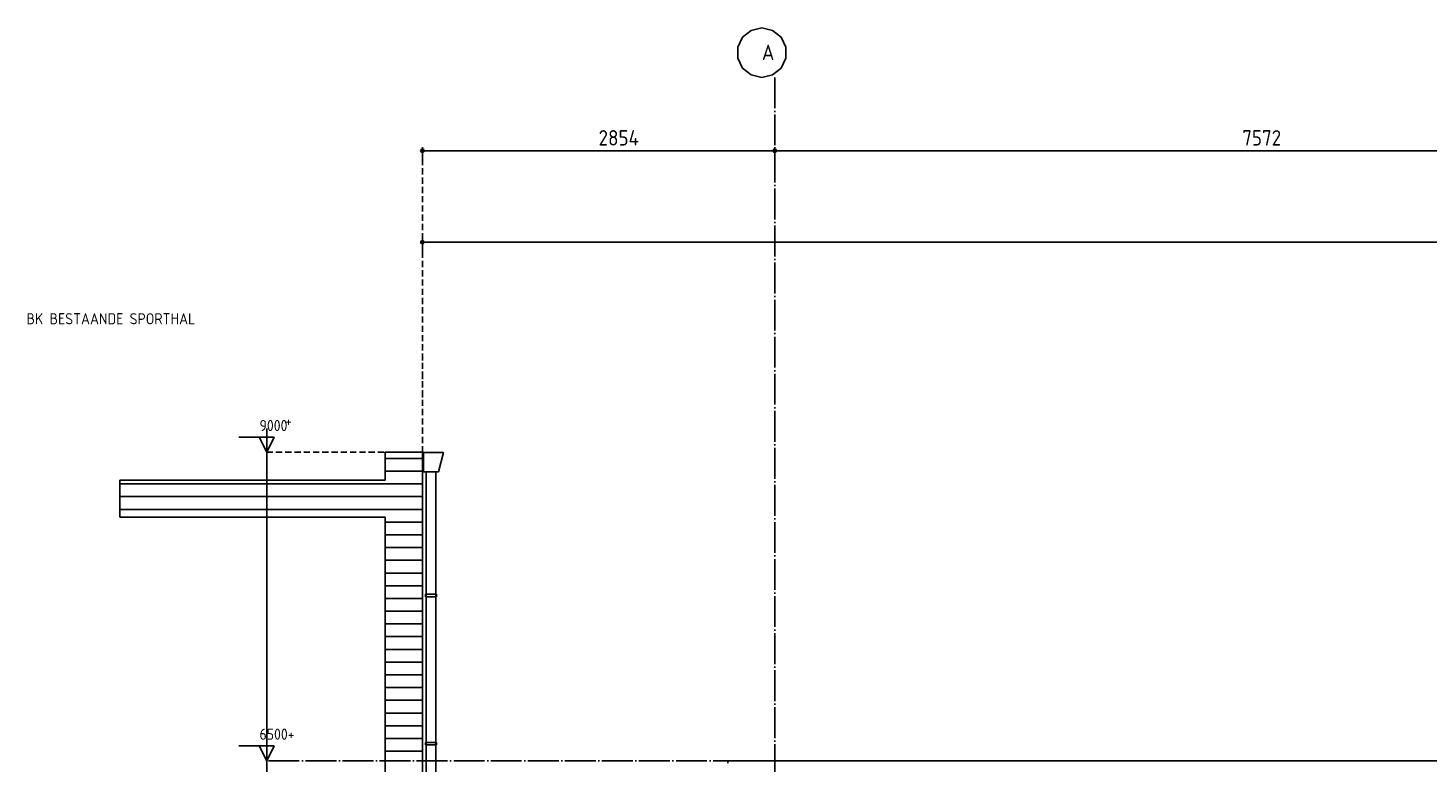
# Model space of a CAD drawing. Extents: x -34050 to 15826, y -13300 to 25096.
# Tile 5 of 40: x -33117 to -21778, y -899 to 5046. Entities that reach past the tile are written whole.
import ezdxf

# ---------------------------------------------------------------- set-up
doc = ezdxf.new("R2010")
doc.units = 0
doc.header["$MEASUREMENT"] = 0
for name, pattern in [('DASHDOT', [300, 250, -25, 0, -25]), ('DASHED', [75, 50, -25]), ('DOT', [50, 0, -50])]:
    doc.linetypes.add(name, pattern=pattern)
for name, color, linetype in [('LAYER01', 7, 'CONTINUOUS'), ('LAYER02', 7, 'CONTINUOUS'), ('LAYER107', 2, 'DOT'), ('LAYER21', 5, 'CONTINUOUS'), ('LAYER52', 7, 'DASHED')]:
    doc.layers.add(name, color=color, linetype=linetype)
doc.styles.get("Standard").update_dxf_attribs({"font": 'isocp.shx'})

msp = doc.modelspace()

# ---------------------------------------------------------------- linework, layer by layer
at = {"layer": 'LAYER01', "color": 1, "linetype": 'DASHDOT'}
for p, q in [((-27068.81105, 4645.8111), (-27068.81105, -10884.2514)), ((-2409.87435, -890.78255), (-31183.2489, -890.78255))]:
    msp.add_line(p, q, dxfattribs=at)
at = {"layer": 'LAYER01', "color": 5, "linetype": 'DASHED'}
for p, q in [((-29922.8119, 1609.2211), (-29922.8119, 4042.87565)), ((-31183.2489, 1609.2211), (-30072.8119, 1609.2211))]:
    msp.add_line(p, q, dxfattribs=at)
at = {"layer": 'LAYER01', "color": 5, "linetype": 'Continuous'}
for p, q in [((-31409.5001, 1731.7198), (-31123.25135, 1731.7198)), ((-31183.2489, 1609.2211), (-31243.2495, 1731.7198)), ((-31183.2489, 1609.2211), (-31183.2489, 1801.717)), ((-31123.25135, 1731.7198), (-31183.2489, 1609.2211)), ((-31183.2489, -7390.7814), (-31183.2489, 1609.2211)), ((-31409.5001, -768.28135), (-31123.25135, -768.28135)), ((-31183.2489, -890.78255), (-31243.2495, -768.28135)), ((-31123.25135, -768.28135), (-31183.2489, -890.78255))]:
    msp.add_line(p, q, dxfattribs=at)
at = {"layer": 'LAYER01', "color": 1, "linetype": 'Continuous'}
for p, q in [((-5038.81185, -890.78255), (-27449.81385, -890.78255)), ((-27449.81385, -890.78255), (-27449.81385, -908.7805))]:
    msp.add_line(p, q, dxfattribs=at)
at = {"layer": 'LAYER02', "color": 1, "linetype": 'Continuous'}
for p, q in [((-27259.671, 5025.97045), (-27329.0924, 4970.61615)), ((-27172.8119, 5045.81415), (-27259.671, 5025.97045)), ((-27085.9558, 5025.97045), (-27172.8119, 5045.81415)), ((-27172.8119, 5045.81415), (-27172.8119, 5045.81415)), ((-27016.53135, 4970.61615), (-27085.9558, 5025.97045)), ((-27329.0924, 4970.61615), (-27367.78565, 4890.36405)), ((-27367.78565, 4890.36405), (-27367.78565, 4801.2661)), ((-26977.83815, 4890.36405), (-27016.53135, 4970.61615)), ((-26977.83815, 4801.2661), (-26977.83815, 4890.36405)), ((-27367.78565, 4801.2661), (-27329.0924, 4721.014)), ((-27016.53135, 4721.014), (-26977.83815, 4801.2661)), ((-27329.0924, 4721.014), (-27259.671, 4665.6597)), ((-27259.671, 4665.6597), (-27172.8119, 4645.81605)), ((-27172.8119, 4645.81605), (-27085.9558, 4665.6597)), ((-27085.9558, 4665.6597), (-27016.53135, 4721.014))]:
    msp.add_line(p, q, dxfattribs=at)
at = {"layer": 'LAYER107', "color": 1, "linetype": 'Continuous'}
for p, q in [((-29937.8113, 4051.939), (-29927.4475, 4066.2033)), ((-29927.4475, 4037.6751), (-29937.8113, 4051.939)), ((-29937.8113, 4051.939), (-29937.8113, 4051.939)), ((-29927.4475, 4066.2033), (-29910.6781, 4060.75515)), ((-29910.6781, 4043.12325), (-29927.4475, 4037.6751)), ((-29922.8119, 4081.93665), (-29922.8119, 3976.93825)), ((-29910.6781, 4060.75515), (-29910.6781, 4043.12325)), ((-27083.8135, 4051.939), (-27073.44665, 4066.2033)), ((-27073.44665, 4037.6751), (-27083.8135, 4051.939)), ((-27083.8135, 4051.939), (-27083.8135, 4051.939)), ((-27073.44665, 4066.2033), (-27056.67725, 4060.75515)), ((-27056.67725, 4043.12325), (-27073.44665, 4037.6751)), ((-27068.81105, 4081.93665), (-27068.81105, 3976.93825)), ((-27056.67725, 4060.75515), (-27056.67725, 4043.12325)), ((-29918.17625, 3325.13695), (-29934.94875, 3319.6888)), ((-29934.94875, 3319.6888), (-29934.94875, 3302.0569)), ((-29934.94875, 3302.0569), (-29918.17625, 3296.60875)), ((-29922.8119, 3340.87525), (-29922.8119, 3235.87725)), ((-29907.8125, 3310.87305), (-29918.17625, 3325.13695)), ((-29918.17625, 3296.60875), (-29907.8125, 3310.87305)), ((-29907.8125, 3310.87305), (-29907.8125, 3310.87305))]:
    msp.add_line(p, q, dxfattribs=at)
at = {"layer": 'LAYER107', "color": 5, "linetype": 'Continuous'}
for p, q in [((-5233.81235, 4051.939), (-29922.8119, 4051.939)), ((-29922.8119, 3310.87305), (-5233.81235, 3310.87305))]:
    msp.add_line(p, q, dxfattribs=at)
at = {"layer": 'LAYER107', "color": 1, "linetype": 'DOT'}
msp.add_line((-29922.8119, 2357.8764), (-29922.8119, 1905.8769), dxfattribs=at)
at = {"layer": 'LAYER21', "color": 3, "linetype": 'Continuous'}
for p, q in [((-30222.8119, 1384.34485), (-30222.8119, 1609.2211)), ((-30222.8119, 1609.2211), (-29922.8119, 1609.2211)), ((-29922.8119, 1609.2211), (-29922.8119, 1234.34315)), ((-32372.8119, 1384.34485), (-30222.8119, 1384.34485)), ((-32372.8119, 1084.344), (-32372.8119, 1384.34485)), ((-29922.8119, 1234.34315), (-29922.8119, -7390.7814)), ((-30222.8119, 1084.344), (-32372.8119, 1084.344)), ((-30222.8119, -7390.7814), (-30222.8119, 1084.344))]:
    msp.add_line(p, q, dxfattribs=at)
at = {"layer": 'LAYER21', "color": 2, "linetype": 'Continuous'}
for p, q in [((-29922.8119, 1559.66825), (-30222.8119, 1559.66825)), ((-29922.8119, 1456.5384), (-30222.8119, 1456.5384)), ((-30191.87925, 1353.4135), (-32372.8119, 1353.4135)), ((-30088.7512, 1250.28355), (-32372.8119, 1250.28355)), ((-29922.8119, 1353.4135), (-30191.87925, 1353.4135)), ((-29922.8119, 1250.28355), (-30088.7512, 1250.28355)), ((-30160.0006, 1147.1586), (-32372.8119, 1147.1586)), ((-29922.8119, 1147.1586), (-30160.0006, 1147.1586)), ((-29922.8119, 1044.03115), (-30222.8119, 1044.03115)), ((-29922.8119, 940.90375), (-30222.8119, 940.90375)), ((-29922.8119, 837.77635), (-30222.8119, 837.77635)), ((-29922.8119, 734.64895), (-30222.8119, 734.64895)), ((-29922.8119, 631.5215), (-30222.8119, 631.5215)), ((-29922.8119, 528.3941), (-30222.8119, 528.3941)), ((-29922.8119, 425.26915), (-30222.8119, 425.26915)), ((-29922.8119, 322.14175), (-30222.8119, 322.14175)), ((-29922.8119, 219.01435), (-30222.8119, 219.01435)), ((-29922.8119, 115.8869), (-30222.8119, 115.8869)), ((-29922.8119, 12.7595), (-30222.8119, 12.7595)), ((-29922.8119, -90.36795), (-30222.8119, -90.36795)), ((-29922.8119, -193.49535), (-30222.8119, -193.49535)), ((-29922.8119, -296.6228), (-30222.8119, -296.6228)), ((-29922.8119, -399.7477), (-30222.8119, -399.7477)), ((-29922.8119, -502.8751), (-30222.8119, -502.8751)), ((-29922.8119, -606.0025), (-30222.8119, -606.0025)), ((-29922.8119, -709.12995), (-30222.8119, -709.12995)), ((-29922.8119, -812.2574), (-30222.8119, -812.2574))]:
    msp.add_line(p, q, dxfattribs=at)
at = {"layer": 'LAYER52', "color": 1, "linetype": 'Continuous'}
for p, q in [((-29752.124, 1608.8728), (-29912.8113, 1608.8728)), ((-29912.8113, 1608.8728), (-29912.8113, 1449.87345)), ((-29792.8131, 1449.87345), (-29752.124, 1608.8728)), ((-29912.8113, 1449.87345), (-29792.8131, 1449.87345)), ((-29892.8131, 1449.87345), (-29892.8131, -3840.6246)), ((-29812.8113, 1449.87345), (-29812.8113, -3840.6246)), ((-29807.8125, 458.87415), (-29897.8119, 458.87415)), ((-29897.8119, 458.87415), (-29897.8119, 438.87425)), ((-29807.8125, 438.87425), (-29807.8125, 458.87415)), ((-29897.8119, 438.87425), (-29807.8125, 438.87425)), ((-29807.8125, -741.1242), (-29897.8119, -741.1242)), ((-29897.8119, -741.1242), (-29897.8119, -761.1241)), ((-29897.8119, -761.1241), (-29807.8125, -761.1241)), ((-29807.8125, -761.1241), (-29807.8125, -741.1242))]:
    msp.add_line(p, q, dxfattribs=at)

# ---------------------------------------------------------------- texts
at = {"layer": 'LAYER01', "color": 1}
for s, p in [('9000 ', (-31241.50085, 1780.9698)), ('    +', (-31241.50085, 1817.218)), ('6500+', (-31241.50085, -719.03145))]:
    msp.add_text(s, height=90, dxfattribs=at).set_placement(p)
at = {"layer": 'LAYER02', "color": 2}
msp.add_text('A', height=125, dxfattribs=at).set_placement((-27172.8119, 4785.81045))
at = {"layer": 'LAYER107', "color": 2}
for s, p in [('2854', (-28495.813, 4093.5951)), ('7572', (-23282.8125, 4093.5951))]:
    msp.add_text(s, height=125, dxfattribs=at).set_placement(p)
at = {"layer": 'LAYER107', "color": 1}
msp.add_text('BK BESTAANDE SPORTHAL', height=90, dxfattribs=at).set_placement((-33129.2511, 2645.8729))

doc.saveas('drawing.dxf')
